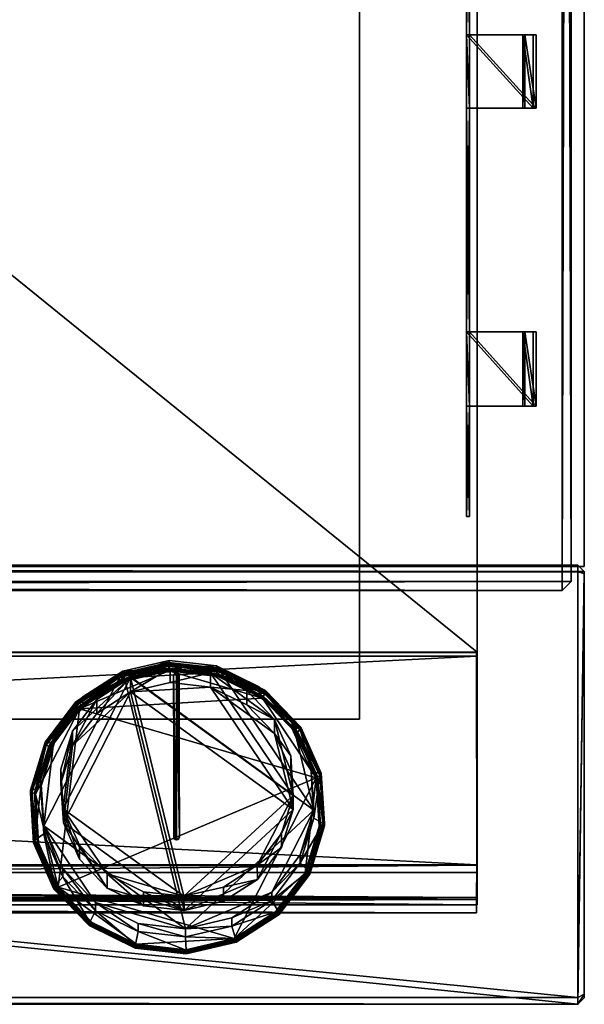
# Model space of a CAD drawing. Header units: centimetres. Extents: x -29 to 29, y -25.7 to 25.5.
# Tile 4 of 6: x 21.4 to 29, y -25.7 to -12.4. Entities that reach past the tile are written whole.
import ezdxf

# ---------------------------------------------------------------- set-up
doc = ezdxf.new("R2010")
doc.units = ezdxf.units.CM
doc.layers.add('VI263620', color=7, linetype='Continuous', true_color=0x068771)

msp = doc.modelspace()

# ---------------------------------------------------------------- meshes
at = {"layer": 'VI263620', "color": 136, "true_color": 0x068771}
mesh = msp.add_polyface(dxfattribs=at)
corners = [(-28.994, -19.741, 6.14), (29, -19.741, 6.14), (-28.994, 25.536, 6.14), (29, 25.536, 6.14), (-28.994, -19.741, 6.583), (29, -19.741, 6.583), (-28.994, 25.536, 6.583), (29, 25.536, 6.583)]
mesh.append_faces([[corners[k] for k in face] for face in [(0, 2, 3), (3, 1, 0), (4, 5, 7), (7, 6, 4), (0, 1, 5), (5, 4, 0), (1, 3, 7), (7, 5, 1), (3, 2, 6), (6, 7, 3), (2, 0, 4), (4, 6, 2)]], dxfattribs={"vtx2": -1, "color": 136})
at = {"layer": 'VI263620', "color": 146, "true_color": 0x086e87}
mesh = msp.add_polyface(dxfattribs=at)
corners = [(-28.727, -20.062, 6.626), (28.704, -19.941, 6.505), (-28.847, 25.301, 6.626), (28.704, 25.301, 6.505), (-28.727, -20.062, 6.901), (28.825, -19.941, 6.901), (-28.847, 25.301, 6.901), (28.704, 25.422, 6.901), (-28.847, -19.941, 6.626), (-28.727, -19.941, 6.505), (28.825, -19.941, 6.626), (28.704, -20.062, 6.626), (-28.727, 25.422, 6.626), (-28.727, 25.301, 6.505), (28.704, 25.422, 6.626), (28.825, 25.301, 6.626), (-28.727, -19.941, 7.022), (-28.847, -19.941, 6.901), (28.704, -19.941, 7.022), (28.704, -20.062, 6.901), (-28.727, 25.301, 7.022), (-28.727, 25.422, 6.901), (28.704, 25.301, 7.022), (28.825, 25.301, 6.901)]
mesh.append_faces([[corners[k] for k in face] for face in [(0, 8, 9), (1, 10, 11), (2, 12, 13), (3, 14, 15), (4, 16, 17), (5, 18, 19), (6, 20, 21), (7, 22, 23)]], dxfattribs={"color": 146})
mesh.append_faces([[corners[k] for k in face] for face in [(9, 13, 3), (3, 1, 9), (16, 18, 22), (22, 20, 16), (0, 11, 19), (19, 4, 0), (10, 15, 23), (23, 5, 10), (14, 12, 21), (21, 7, 14), (2, 8, 17), (17, 6, 2), (9, 8, 2), (2, 13, 9), (13, 12, 14), (14, 3, 13), (3, 15, 10), (10, 1, 3), (1, 11, 0), (0, 9, 1), (16, 4, 19), (19, 18, 16), (18, 5, 23), (23, 22, 18), (22, 7, 21), (21, 20, 22), (20, 6, 17), (17, 16, 20), (11, 10, 5), (5, 19, 11), (4, 17, 8), (8, 0, 4), (15, 14, 7), (7, 23, 15), (12, 2, 6), (6, 21, 12)]], dxfattribs={"vtx2": -1, "color": 146})
at = {"layer": 'VI263620', "color": 76, "true_color": 0x3d8706}
mesh = msp.add_polyface(dxfattribs=at)
corners = [(27.557, 23.804, 0.119), (-27.567, -24.311, 6.128), (27.557, -24.311, 6.128), (-27.567, 23.804, 6.128), (27.557, -24.311, 4.82), (-27.567, -24.311, 4.82), (27.557, 23.804, 4.531), (-27.561, -23.77, 0.032), (27.551, -23.77, 0.032), (27.557, -23.775, 6.128), (-27.567, -23.775, 6.128), (27.557, -23.875, 4.72), (-27.567, -23.875, 4.72), (-27.567, 23.804, 0.119), (27.557, 23.804, 6.128), (-27.567, 23.804, 4.531), (27.557, -24.21, 4.72), (-27.567, -24.21, 4.72), (27.557, -23.775, 4.62), (27.557, -23.675, 4.719), (27.557, -23.775, 4.82), (-27.567, -23.775, 4.82), (-27.567, -23.675, 4.719), (-27.567, -23.775, 4.62), (-27.556, 24.445, 6.117), (27.546, 24.445, 6.117), (27.552, 24.086, 4.535), (-27.562, 24.086, 4.535), (27.546, 24.445, 4.901), (-27.556, 24.445, 4.901), (27.549, -24.239, 0.038), (27.549, -24.239, 4.612), (-27.559, -24.239, 4.612), (-27.559, -24.239, 0.038), (27.546, -24.417, 0.219), (27.546, -24.417, 4.431), (-27.556, -24.417, 4.431), (-27.556, -24.417, 0.219), (-27.567, -20.899, 0.119), (27.557, -20.949, 6.128), (-27.567, -20.899, 4.625), (27.557, -20.899, 0.119), (-27.567, -20.949, 6.128), (27.557, -20.899, 4.625), (-27.561, -23.77, 0.2), (27.551, -23.77, 0.2), (27.546, -20.902, 0.036), (-27.556, -20.902, 0.036)]
mesh.append_faces([[corners[k] for k in face] for face in [(14, 28, 25), (38, 22, 40)]], dxfattribs={"vtx0": -1, "color": 76})
mesh.append_faces([[corners[k] for k in face] for face in [(15, 24, 27), (23, 37, 32)]], dxfattribs={"vtx0": -1, "vtx1": -1, "color": 76})
mesh.append_faces([[corners[k] for k in face] for face in [(2, 16, 20)]], dxfattribs={"vtx0": -1, "vtx1": -1, "vtx2": -1, "color": 76})
mesh.append_faces([[corners[k] for k in face] for face in [(43, 18, 45), (18, 35, 34), (38, 23, 22), (9, 19, 43)]], dxfattribs={"vtx0": -1, "vtx2": -1, "color": 76})
mesh.append_faces([[corners[k] for k in face] for face in [(17, 5, 12), (41, 43, 45), (9, 2, 20), (10, 42, 21), (45, 18, 34), (39, 9, 43)]], dxfattribs={"vtx1": -1, "color": 76})
mesh.append_faces([[corners[k] for k in face] for face in [(1, 10, 12), (5, 1, 12), (42, 40, 21), (14, 6, 28)]], dxfattribs={"vtx1": -1, "vtx2": -1, "color": 76})
mesh.append_faces([[corners[k] for k in face] for face in [(2, 9, 10), (10, 1, 2), (13, 15, 6), (6, 0, 13), (2, 1, 5), (5, 4, 2), (24, 25, 28), (28, 29, 24), (10, 21, 12), (47, 46, 8), (8, 7, 47), (39, 42, 10), (10, 9, 39), (43, 19, 18), (2, 4, 16), (16, 11, 20), (40, 22, 21), (38, 40, 15), (15, 13, 38), (39, 43, 6), (6, 14, 39), (16, 17, 12), (12, 11, 16), (11, 18, 19), (19, 20, 11), (12, 21, 22), (22, 23, 12), (5, 17, 16), (16, 4, 5), (12, 23, 18), (18, 11, 12), (3, 14, 25), (25, 24, 3), (6, 26, 28), (6, 15, 27), (27, 26, 6), (15, 3, 24), (24, 29, 27), (28, 26, 27), (27, 29, 28), (37, 34, 35), (35, 36, 37), (18, 31, 35), (18, 23, 32), (32, 31, 18), (23, 44, 37), (37, 36, 32), (7, 8, 30), (30, 33, 7), (35, 31, 32), (32, 36, 35), (37, 33, 30), (30, 34, 37), (13, 0, 41), (41, 38, 13), (14, 3, 42), (42, 39, 14), (0, 6, 43), (43, 41, 0), (3, 15, 40), (40, 42, 3), (38, 44, 23), (9, 20, 19), (38, 41, 46), (46, 47, 38), (47, 7, 44), (44, 38, 47), (7, 33, 37), (37, 44, 7), (30, 8, 45), (45, 34, 30), (46, 41, 45), (45, 8, 46)]], dxfattribs={"vtx2": -1, "color": 76})
at = {"layer": 'VI263620', "color": 251, "true_color": 0x565656}
mesh = msp.add_polyface(dxfattribs=at)
corners = [(25.979, 22.318, 5.537), (3.191, 22.316, 5.537), (3.131, -21.802, 5.537), (25.969, -21.801, 5.537), (25.979, 22.318, 5.127), (3.191, 22.316, 5.127), (3.131, -21.802, 5.127), (25.969, -21.801, 5.127)]
mesh.append_faces([[corners[k] for k in face] for face in [(0, 1, 2), (2, 3, 0), (6, 5, 4), (4, 7, 6), (4, 5, 1), (1, 0, 4), (6, 7, 3), (3, 2, 6), (7, 4, 0), (0, 3, 7), (5, 6, 2), (2, 1, 5)]], dxfattribs={"vtx2": -1, "color": 251})
at = {"layer": 'VI263620', "color": 213, "true_color": 0xc458e1}
mesh = msp.add_polyface(dxfattribs=at)
corners = [(27.415, -8.562, 4.185), (27.415, -9.557, 4.185), (28.314, -9.557, 5.09), (27.414, -8.562, 2.758), (27.414, -9.557, 2.758), (27.415, -12.557, 4.185), (27.414, -12.557, 2.758), (28.314, -13.551, 5.09), (28.314, -12.557, 5.09), (27.415, -13.551, 4.185), (27.414, -13.551, 2.758), (28.314, -9.557, 5.225), (28.314, -8.562, 5.225), (28.314, -12.557, 5.225), (28.314, -13.551, 5.225), (28.174, -9.557, 5.361), (28.174, -8.562, 5.361), (28.174, -12.557, 5.361), (28.174, -13.551, 5.361), (28.351, -9.557, 5.075), (27.454, -9.557, 4.175), (27.454, -8.562, 4.175), (27.454, -9.557, 2.758), (27.454, -8.562, 2.758), (27.454, -12.557, 4.175), (27.454, -12.557, 2.758), (28.351, -12.557, 5.075), (28.351, -13.551, 5.075), (27.454, -13.551, 4.175), (27.454, -13.551, 2.758), (28.351, -8.562, 5.24), (28.351, -9.557, 5.24), (28.351, -12.557, 5.24), (28.351, -13.551, 5.24), (28.202, -12.557, 5.389), (28.202, -13.551, 5.389), (28.202, -9.557, 5.389)]
mesh.append_faces([[corners[k] for k in face] for face in [(0, 1, 2), (3, 4, 1), (5, 1, 4), (4, 6, 5), (7, 8, 5), (5, 9, 7), (9, 5, 6), (6, 10, 9), (2, 11, 12), (13, 8, 7), (7, 14, 13), (11, 15, 16), (17, 13, 14), (14, 18, 17), (19, 20, 21), (20, 22, 23), (22, 20, 24), (24, 25, 22), (24, 26, 27), (27, 28, 24), (25, 24, 28), (28, 29, 25), (30, 31, 19), (27, 26, 32), (32, 33, 27), (33, 32, 34), (34, 35, 33), (19, 2, 1), (1, 20, 19), (20, 1, 5), (5, 24, 20), (25, 6, 4), (4, 22, 25), (24, 5, 8), (8, 26, 24), (9, 28, 27), (29, 10, 6), (6, 25, 29), (31, 11, 2), (2, 19, 31), (26, 8, 13), (13, 32, 26), (33, 14, 7), (7, 27, 33), (36, 15, 11), (11, 31, 36), (32, 13, 17), (17, 34, 32), (34, 17, 18), (18, 35, 34), (35, 18, 14), (14, 33, 35)]], dxfattribs={"vtx2": -1, "color": 213})
mesh = msp.add_polyface(dxfattribs=at)
corners = [(27.415, -16.57, 4.185), (27.415, -13.551, 4.185), (27.414, -13.551, 2.758), (27.414, -16.57, 2.758), (28.314, -17.573, 5.09), (28.314, -16.57, 5.09), (27.415, -17.573, 4.185), (27.414, -17.573, 2.758), (27.414, -19.063, 4.175), (27.414, -19.063, 2.758), (28.314, -16.57, 5.225), (28.314, -17.573, 5.225), (28.174, -16.57, 5.361), (28.174, -17.573, 5.361), (27.454, -13.551, 2.758), (27.454, -13.551, 4.175), (27.454, -16.57, 4.175), (27.454, -16.57, 2.758), (28.351, -16.57, 5.075), (28.351, -17.573, 5.075), (27.454, -17.573, 4.175), (27.454, -17.573, 2.758), (27.454, -19.063, 4.175), (27.454, -19.063, 2.758), (28.351, -16.57, 5.24), (28.351, -17.573, 5.24), (28.202, -16.57, 5.389), (28.202, -17.573, 5.389), (28.351, -13.551, 5.075), (28.314, -13.551, 5.09)]
mesh.append_faces([[corners[k] for k in face] for face in [(0, 1, 2), (2, 3, 0), (4, 5, 0), (0, 6, 4), (6, 0, 3), (3, 7, 6), (8, 6, 7), (7, 9, 8), (10, 5, 4), (4, 11, 10), (12, 10, 11), (11, 13, 12), (14, 15, 16), (16, 17, 14), (16, 18, 19), (19, 20, 16), (17, 16, 20), (20, 21, 17), (21, 20, 22), (22, 23, 21), (19, 18, 24), (24, 25, 19), (25, 24, 26), (26, 27, 25), (28, 29, 1), (15, 1, 0), (0, 16, 15), (17, 3, 2), (2, 14, 17), (16, 0, 5), (5, 18, 16), (19, 4, 6), (6, 20, 19), (21, 7, 3), (3, 17, 21), (20, 6, 8), (8, 22, 20), (22, 8, 9), (9, 23, 22), (23, 9, 7), (7, 21, 23), (18, 5, 10), (10, 24, 18), (25, 11, 4), (4, 19, 25), (24, 10, 12), (12, 26, 24), (26, 12, 13), (13, 27, 26), (27, 13, 11), (11, 25, 27)]], dxfattribs={"vtx2": -1, "color": 213})
at = {"layer": 'VI263620', "color": 234, "true_color": 0xb11b58}
mesh = msp.add_polyface(dxfattribs=at)
corners = [(29.002, -25.567, 6.143), (29.002, -19.807, 6.143), (-28.909, -25.653, 6.143), (-28.909, -19.72, 6.143), (29.002, -25.567, 6.57), (28.916, -19.72, 7.788), (-28.909, -25.653, 6.601), (-28.995, -19.807, 7.747), (29.002, -25.514, 6.634), (28.916, -19.812, 7.863), (-28.909, -25.561, 6.713), (-28.995, -19.835, 7.77), (-28.995, -25.567, 6.143), (-28.995, -19.807, 6.143), (-28.995, -25.567, 6.57), (-28.909, -19.72, 7.788), (-28.995, -25.514, 6.634), (-28.909, -19.812, 7.863), (28.916, -25.653, 6.143), (28.916, -19.72, 6.143), (28.916, -25.653, 6.601), (29.002, -19.807, 7.747), (28.916, -25.561, 6.713), (29.002, -19.835, 7.77)]
mesh.append_faces([[corners[k] for k in face] for face in [(0, 8, 4)]], dxfattribs={"vtx0": -1, "color": 234})
mesh.append_faces([[corners[k] for k in face] for face in [(13, 16, 7)]], dxfattribs={"vtx0": -1, "vtx1": -1, "color": 234})
mesh.append_faces([[corners[k] for k in face] for face in [(18, 12, 3), (18, 3, 1)]], dxfattribs={"vtx0": -1, "vtx1": -1, "vtx2": -1, "color": 234})
mesh.append_faces([[corners[k] for k in face] for face in [(0, 21, 23), (0, 23, 8)]], dxfattribs={"vtx0": -1, "vtx2": -1, "color": 234})
mesh.append_faces([[corners[k] for k in face] for face in [(0, 18, 1)]], dxfattribs={"vtx1": -1, "color": 234})
mesh.append_faces([[corners[k] for k in face] for face in [(13, 12, 16)]], dxfattribs={"vtx1": -1, "vtx2": -1, "color": 234})
mesh.append_faces([[corners[k] for k in face] for face in [(18, 2, 12), (12, 13, 3), (3, 19, 1), (22, 9, 17), (17, 10, 22), (0, 1, 21), (19, 3, 15), (15, 5, 19), (12, 14, 16), (16, 11, 7), (2, 18, 20), (20, 6, 2), (9, 5, 15), (15, 17, 9), (10, 6, 20), (20, 22, 10), (17, 11, 16), (16, 10, 17), (3, 13, 7), (7, 15, 3), (12, 2, 6), (6, 14, 12), (10, 16, 14), (14, 6, 10), (15, 7, 11), (11, 17, 15), (1, 19, 5), (5, 21, 1), (4, 20, 18), (18, 0, 4), (20, 4, 8), (8, 22, 20), (22, 8, 23), (23, 9, 22), (9, 23, 21), (21, 5, 9)]], dxfattribs={"vtx2": -1, "color": 234})
mesh = msp.add_polyface(dxfattribs=at)
corners = [(23.401, -21.008, 8.335), (22.775, -21.154, 8.305), (22.776, -21.265, 8.843), (23.402, -21.119, 8.872), (22.238, -21.501, 8.234), (22.238, -21.612, 8.772), (21.854, -22.118, 8.668), (21.854, -22.007, 8.13), (24.041, -21.08, 8.319), (23.398, -21.149, 9.379), (22.747, -21.301, 9.348), (22.189, -21.662, 9.274), (24.661, -21.518, 9.302), (22.726, -21.207, 9.133), (23.395, -21.051, 9.165), (22.152, -21.578, 9.058), (21.742, -22.118, 8.947), (23.394, -21.035, 9.168), (22.719, -21.192, 9.137), (22.719, -21.225, 9.297), (23.394, -21.068, 9.329), (22.14, -21.566, 9.06), (22.141, -21.599, 9.221), (21.727, -22.144, 9.109), (23.395, -21.084, 9.326), (22.726, -21.24, 9.294), (22.741, -21.274, 9.287), (23.397, -21.121, 9.318), (22.152, -21.611, 9.218), (22.178, -21.637, 9.213), (22.741, -21.284, 9.335), (23.397, -21.13, 9.366), (22.178, -21.647, 9.261), (22.742, -21.287, 9.343), (23.397, -21.134, 9.374), (22.179, -21.651, 9.268), (22.743, -21.292, 9.347), (23.397, -21.139, 9.378), (22.182, -21.654, 9.273), (21.727, -22.111, 8.948), (21.742, -22.151, 9.107), (22.096, -21.964, 7.284), (22.423, -21.534, 7.376), (22.88, -21.239, 7.439), (23.413, -21.114, 7.465), (23.957, -21.176, 7.451), (22.097, -22.156, 8.18), (22.423, -21.726, 8.272), (22.881, -21.431, 8.335), (23.414, -21.307, 8.361), (23.958, -21.368, 8.347)]
mesh.append_faces([[corners[k] for k in face] for face in [(9, 11, 12)]], dxfattribs={"vtx0": -1, "vtx1": -1, "vtx2": -1, "color": 234})
mesh.append_faces([[corners[k] for k in face] for face in [(0, 1, 2), (2, 3, 0), (1, 4, 5), (5, 2, 1), (6, 5, 4), (7, 4, 1), (1, 0, 8), (9, 10, 11), (3, 2, 13), (13, 14, 3), (2, 5, 15), (15, 13, 2), (16, 15, 5), (17, 18, 19), (19, 20, 17), (18, 21, 22), (22, 19, 18), (23, 22, 21), (24, 25, 26), (26, 27, 24), (25, 28, 29), (29, 26, 25), (27, 26, 30), (30, 31, 27), (26, 29, 32), (32, 30, 26), (31, 30, 33), (33, 34, 31), (30, 32, 35), (35, 33, 30), (34, 33, 36), (36, 37, 34), (33, 35, 38), (38, 36, 33), (37, 36, 10), (10, 9, 37), (36, 38, 11), (11, 10, 36), (14, 13, 18), (18, 17, 14), (13, 15, 21), (21, 18, 13), (39, 21, 15), (40, 28, 22), (28, 25, 19), (19, 22, 28), (25, 24, 20), (20, 19, 25), (41, 42, 43), (43, 44, 45), (46, 47, 42), (47, 48, 43), (43, 42, 47), (48, 49, 44), (44, 43, 48), (50, 49, 48), (48, 47, 46)]], dxfattribs={"vtx2": -1, "color": 234})
mesh = msp.add_polyface(dxfattribs=at)
corners = [(24.041, -21.08, 8.319), (23.401, -21.008, 8.335), (23.402, -21.119, 8.872), (24.041, -21.191, 8.857), (24.617, -21.363, 8.26), (24.617, -21.473, 8.798), (25.353, -23.029, 7.916), (22.775, -21.154, 8.305), (25.059, -21.821, 8.166), (22.189, -21.662, 9.274), (25.386, -22.595, 9.079), (24.661, -21.518, 9.302), (24.063, -21.224, 9.363), (23.398, -21.149, 9.379), (23.395, -21.051, 9.165), (24.077, -21.128, 9.149), (24.692, -21.43, 9.086), (24.082, -21.113, 9.152), (23.394, -21.035, 9.168), (23.394, -21.068, 9.329), (24.082, -21.146, 9.313), (24.702, -21.416, 9.089), (24.702, -21.45, 9.25), (24.078, -21.161, 9.309), (23.395, -21.084, 9.326), (23.397, -21.121, 9.318), (24.067, -21.196, 9.302), (24.692, -21.463, 9.247), (24.67, -21.492, 9.241), (23.397, -21.13, 9.366), (24.067, -21.206, 9.35), (24.67, -21.502, 9.288), (23.397, -21.134, 9.374), (24.066, -21.21, 9.358), (24.669, -21.506, 9.296), (23.397, -21.139, 9.378), (24.065, -21.215, 9.362), (24.666, -21.51, 9.3), (25.073, -22.831, 7.095), (23.6, -24.194, 6.804), (22.88, -21.239, 7.439), (23.957, -21.176, 7.451), (24.823, -21.805, 7.316), (24.447, -21.416, 7.399), (24.448, -21.608, 8.296), (24.824, -21.997, 8.212), (23.414, -21.307, 8.361), (23.958, -21.368, 8.347), (23.413, -21.114, 7.465), (22.881, -21.431, 8.335), (25.074, -23.023, 7.992)]
mesh.append_faces([[corners[k] for k in face] for face in [(6, 7, 0), (9, 10, 11), (38, 39, 40), (38, 40, 41), (42, 38, 41), (47, 49, 50), (47, 50, 45)]], dxfattribs={"vtx0": -1, "vtx1": -1, "vtx2": -1, "color": 234})
mesh.append_faces([[corners[k] for k in face] for face in [(4, 8, 0), (12, 13, 11), (43, 42, 41), (44, 47, 45)]], dxfattribs={"vtx1": -1, "color": 234})
mesh.append_faces([[corners[k] for k in face] for face in [(0, 1, 2), (2, 3, 0), (4, 0, 3), (3, 5, 4), (3, 2, 14), (14, 15, 3), (5, 3, 15), (15, 16, 5), (17, 18, 19), (19, 20, 17), (21, 17, 20), (20, 22, 21), (23, 24, 25), (25, 26, 23), (27, 23, 26), (26, 28, 27), (26, 25, 29), (29, 30, 26), (28, 26, 30), (30, 31, 28), (30, 29, 32), (32, 33, 30), (31, 30, 33), (33, 34, 31), (33, 32, 35), (35, 36, 33), (34, 33, 36), (36, 37, 34), (36, 35, 13), (13, 12, 36), (37, 36, 12), (12, 11, 37), (15, 14, 18), (18, 17, 15), (16, 15, 17), (17, 21, 16), (24, 23, 20), (20, 19, 24), (23, 27, 22), (22, 20, 23), (44, 45, 42), (42, 43, 44), (46, 47, 41), (41, 48, 46), (47, 44, 43), (43, 41, 47)]], dxfattribs={"vtx2": -1, "color": 234})
mesh = msp.add_polyface(dxfattribs=at)
corners = [(25.353, -23.029, 7.916), (25.314, -22.399, 8.046), (25.315, -22.51, 8.584), (25.059, -21.821, 8.166), (25.059, -21.931, 8.704), (24.617, -21.363, 8.26), (24.617, -21.473, 8.798), (24.041, -21.08, 8.319), (25.386, -22.595, 9.079), (25.12, -21.994, 9.204), (24.661, -21.518, 9.302), (25.353, -23.14, 8.454), (25.437, -22.537, 8.857), (25.164, -21.919, 8.985), (24.692, -21.43, 9.086), (25.495, -23.211, 8.718), (25.454, -22.533, 8.858), (25.454, -22.566, 9.019), (25.178, -21.91, 8.987), (25.179, -21.943, 9.148), (24.702, -21.416, 9.089), (24.702, -21.45, 9.25), (25.478, -23.242, 8.88), (25.437, -22.57, 9.018), (25.401, -22.578, 9.016), (25.164, -21.952, 9.146), (25.133, -21.972, 9.142), (24.692, -21.463, 9.247), (24.67, -21.492, 9.241), (25.441, -23.238, 8.88), (25.401, -22.588, 9.064), (25.133, -21.982, 9.189), (24.67, -21.502, 9.288), (25.441, -23.248, 8.928), (25.399, -22.59, 9.072), (25.131, -21.985, 9.197), (24.669, -21.506, 9.296), (25.439, -23.249, 8.936), (25.395, -22.592, 9.077), (25.128, -21.988, 9.201), (24.666, -21.51, 9.3), (25.478, -23.209, 8.719), (25.495, -23.244, 8.879), (24.823, -21.805, 7.316), (25.041, -22.297, 7.21), (25.073, -22.831, 7.095), (24.824, -21.997, 8.212), (25.042, -22.489, 8.106), (25.074, -23.023, 7.992)]
mesh.append_faces([[corners[k] for k in face] for face in [(3, 0, 7)]], dxfattribs={"vtx0": -1, "vtx1": -1, "vtx2": -1, "color": 234})
mesh.append_faces([[corners[k] for k in face] for face in [(0, 1, 2), (1, 3, 4), (4, 2, 1), (3, 5, 6), (6, 4, 3), (3, 1, 0), (8, 9, 10), (11, 2, 12), (2, 4, 13), (13, 12, 2), (4, 6, 14), (14, 13, 4), (15, 16, 17), (16, 18, 19), (19, 17, 16), (18, 20, 21), (21, 19, 18), (22, 23, 24), (23, 25, 26), (26, 24, 23), (25, 27, 28), (28, 26, 25), (29, 24, 30), (24, 26, 31), (31, 30, 24), (26, 28, 32), (32, 31, 26), (33, 30, 34), (30, 31, 35), (35, 34, 30), (31, 32, 36), (36, 35, 31), (37, 34, 38), (34, 35, 39), (39, 38, 34), (35, 36, 40), (40, 39, 35), (38, 39, 9), (9, 8, 38), (39, 40, 10), (10, 9, 39), (41, 12, 16), (12, 13, 18), (18, 16, 12), (13, 14, 20), (20, 18, 13), (27, 25, 19), (19, 21, 27), (25, 23, 17), (17, 19, 25), (42, 17, 23), (43, 44, 45), (46, 47, 44), (44, 43, 46), (47, 48, 45), (45, 44, 47), (48, 47, 46)]], dxfattribs={"vtx2": -1, "color": 234})
mesh = msp.add_polyface(dxfattribs=at)
corners = [(22.238, -21.501, 8.234), (21.854, -22.007, 8.13), (21.854, -22.118, 8.668), (21.67, -22.612, 8.005), (21.67, -22.722, 8.543), (21.708, -23.352, 8.414), (21.708, -23.241, 7.876), (22.775, -21.154, 8.305), (23.621, -24.632, 7.587), (22.189, -21.662, 9.274), (21.79, -22.188, 9.166), (21.599, -22.816, 9.037), (21.904, -24.071, 8.778), (25.386, -22.595, 9.079), (22.238, -21.612, 8.772), (21.742, -22.118, 8.947), (21.546, -22.763, 8.814), (21.586, -23.436, 8.675), (22.14, -21.566, 9.06), (21.727, -22.111, 8.948), (21.727, -22.144, 9.109), (21.529, -22.762, 8.814), (21.529, -22.795, 8.975), (21.57, -23.472, 8.835), (22.152, -21.611, 9.218), (21.742, -22.151, 9.107), (21.776, -22.168, 9.104), (22.178, -21.637, 9.213), (21.546, -22.797, 8.975), (21.583, -22.801, 8.974), (21.623, -23.46, 8.838), (21.776, -22.178, 9.152), (22.178, -21.647, 9.261), (21.583, -22.811, 9.021), (21.778, -22.18, 9.159), (22.179, -21.651, 9.268), (21.585, -22.813, 9.029), (21.781, -22.183, 9.164), (22.182, -21.654, 9.273), (21.589, -22.814, 9.034), (22.152, -21.578, 9.058), (21.57, -23.439, 8.674), (22.141, -21.599, 9.221), (21.972, -23.012, 7.059), (21.939, -22.477, 7.174), (22.096, -21.964, 7.284), (22.88, -21.239, 7.439), (23.6, -24.194, 6.804), (21.973, -23.204, 7.956), (21.94, -22.669, 8.07), (22.097, -22.156, 8.18), (22.423, -21.534, 7.376), (22.881, -21.431, 8.335), (23.601, -24.386, 7.701)]
mesh.append_faces([[corners[k] for k in face] for face in [(6, 1, 7), (8, 6, 7), (9, 11, 12), (9, 12, 13), (43, 45, 46), (47, 43, 46), (52, 50, 48), (52, 48, 53)]], dxfattribs={"vtx0": -1, "vtx1": -1, "vtx2": -1, "color": 234})
mesh.append_faces([[corners[k] for k in face] for face in [(0, 1, 2), (1, 3, 4), (4, 2, 1), (5, 4, 3), (6, 3, 1), (9, 10, 11), (14, 2, 15), (2, 4, 16), (16, 15, 2), (17, 16, 4), (18, 19, 20), (19, 21, 22), (22, 20, 19), (23, 22, 21), (24, 25, 26), (26, 27, 24), (25, 28, 29), (29, 26, 25), (30, 29, 28), (27, 26, 31), (31, 32, 27), (26, 29, 33), (33, 31, 26), (32, 31, 34), (34, 35, 32), (31, 33, 36), (36, 34, 31), (35, 34, 37), (37, 38, 35), (34, 36, 39), (39, 37, 34), (38, 37, 10), (10, 9, 38), (37, 39, 11), (11, 10, 37), (40, 15, 19), (15, 16, 21), (21, 19, 15), (41, 21, 16), (28, 25, 20), (20, 22, 28), (42, 20, 25), (43, 44, 45), (48, 49, 44), (44, 43, 48), (49, 50, 45), (45, 44, 49), (51, 45, 50), (50, 49, 48)]], dxfattribs={"vtx2": -1, "color": 234})
mesh = msp.add_polyface(dxfattribs=at)
corners = [(24.785, -24.139, 7.688), (25.169, -23.633, 7.792), (25.169, -23.744, 8.33), (24.785, -24.25, 8.226), (25.353, -23.029, 7.916), (25.353, -23.14, 8.454), (25.315, -22.51, 8.584), (23.621, -24.632, 7.587), (22.775, -21.154, 8.305), (25.234, -23.877, 8.815), (25.425, -23.249, 8.945), (25.386, -22.595, 9.079), (24.277, -24.764, 8.633), (21.904, -24.071, 8.778), (25.282, -23.854, 8.586), (25.478, -23.209, 8.719), (25.437, -22.537, 8.857), (24.883, -24.406, 8.472), (25.297, -23.861, 8.584), (25.297, -23.895, 8.745), (25.495, -23.211, 8.718), (25.495, -23.244, 8.879), (25.454, -22.566, 9.019), (24.872, -24.428, 8.636), (25.282, -23.887, 8.747), (25.248, -23.871, 8.75), (25.478, -23.242, 8.88), (25.441, -23.238, 8.88), (25.401, -22.578, 9.016), (24.846, -24.401, 8.641), (25.248, -23.881, 8.798), (25.441, -23.248, 8.928), (25.401, -22.588, 9.064), (24.846, -24.411, 8.689), (25.246, -23.881, 8.806), (25.439, -23.249, 8.936), (25.399, -22.59, 9.072), (24.845, -24.411, 8.697), (25.243, -23.88, 8.811), (25.435, -23.25, 8.941), (25.395, -22.592, 9.077), (24.842, -24.409, 8.703), (24.872, -24.395, 8.475), (25.454, -22.533, 8.858), (25.437, -22.57, 9.018), (25.073, -22.831, 7.095), (24.917, -23.345, 6.985), (24.59, -23.775, 6.894), (24.133, -24.07, 6.831), (23.6, -24.194, 6.804), (25.074, -23.023, 7.992), (24.918, -23.537, 7.882), (24.591, -23.967, 7.79), (23.601, -24.386, 7.701), (22.881, -21.431, 8.335)]
mesh.append_faces([[corners[k] for k in face] for face in [(4, 0, 7), (4, 7, 8), (12, 9, 11), (13, 12, 11), (45, 47, 49), (53, 52, 50), (54, 53, 50)]], dxfattribs={"vtx0": -1, "vtx1": -1, "vtx2": -1, "color": 234})
mesh.append_faces([[corners[k] for k in face] for face in [(0, 1, 2), (2, 3, 0), (1, 4, 5), (5, 2, 1), (6, 5, 4), (4, 1, 0), (9, 10, 11), (3, 2, 14), (2, 5, 15), (15, 14, 2), (16, 15, 5), (17, 18, 19), (18, 20, 21), (21, 19, 18), (22, 21, 20), (23, 24, 25), (24, 26, 27), (27, 25, 24), (28, 27, 26), (29, 25, 30), (25, 27, 31), (31, 30, 25), (32, 31, 27), (33, 30, 34), (30, 31, 35), (35, 34, 30), (36, 35, 31), (37, 34, 38), (34, 35, 39), (39, 38, 34), (40, 39, 35), (41, 38, 9), (38, 39, 10), (10, 9, 38), (39, 40, 11), (11, 10, 39), (42, 14, 18), (14, 15, 20), (20, 18, 14), (43, 20, 15), (44, 26, 21), (26, 24, 19), (19, 21, 26), (45, 46, 47), (47, 48, 49), (50, 51, 46), (46, 45, 50), (51, 52, 47), (47, 46, 51), (48, 47, 52), (52, 51, 50)]], dxfattribs={"vtx2": -1, "color": 234})
at = {"layer": 'VI263620', "color": 114, "true_color": 0x1bb158}
mesh = msp.add_polyface(dxfattribs=at)
corners = [(23.499, -23.432, 8.909), (23.541, -23.398, 8.916), (23.46, -21.208, 9.367), (23.499, -21.174, 9.374), (23.46, -23.398, 8.916), (23.499, -23.432, 8.909), (23.499, -21.174, 9.374), (23.541, -21.208, 9.367), (23.468, -23.417, 8.912), (23.48, -23.428, 8.91), (23.519, -23.428, 8.91), (23.53, -23.417, 8.912), (23.48, -21.178, 9.373), (23.468, -21.189, 9.371), (23.53, -21.189, 9.371), (23.519, -21.178, 9.373)]
mesh.append_faces([[corners[k] for k in face] for face in [(0, 1, 3), (0, 3, 2)]], dxfattribs={"vtx0": -1, "vtx1": -1, "vtx2": -1, "color": 114})
mesh.append_faces([[corners[k] for k in face] for face in [(0, 10, 11), (0, 11, 1), (1, 14, 15), (1, 15, 3), (3, 12, 13), (3, 13, 2)]], dxfattribs={"vtx0": -1, "vtx2": -1, "color": 114})
mesh.append_faces([[corners[k] for k in face] for face in [(4, 8, 2)]], dxfattribs={"vtx1": -1, "color": 114})
mesh.append_faces([[corners[k] for k in face] for face in [(9, 0, 2), (8, 9, 2)]], dxfattribs={"vtx1": -1, "vtx2": -1, "color": 114})
mesh.append_faces([[corners[k] for k in face] for face in [(0, 5, 10), (1, 7, 14), (3, 6, 12)]], dxfattribs={"vtx2": -1, "color": 114})
at = {"layer": 'VI263620', "color": 234, "true_color": 0xb11b58}
mesh = msp.add_polyface(dxfattribs=at)
corners = [(21.67, -22.612, 8.005), (21.708, -23.241, 7.876), (21.708, -23.352, 8.414), (21.964, -23.82, 7.756), (21.964, -23.931, 8.294), (22.406, -24.278, 7.661), (22.406, -24.389, 8.199), (23.621, -24.632, 7.587), (21.599, -22.816, 9.037), (21.638, -23.47, 8.902), (21.904, -24.071, 8.778), (21.67, -22.722, 8.543), (21.586, -23.436, 8.675), (21.859, -24.053, 8.548), (22.332, -24.542, 8.446), (21.529, -22.762, 8.814), (21.57, -23.439, 8.674), (21.57, -23.472, 8.835), (21.845, -24.062, 8.546), (21.845, -24.096, 8.707), (21.546, -22.797, 8.975), (21.587, -23.469, 8.836), (21.623, -23.46, 8.838), (21.86, -24.087, 8.708), (21.891, -24.066, 8.713), (22.354, -24.546, 8.613), (21.583, -22.801, 8.974), (21.623, -23.47, 8.885), (21.583, -22.811, 9.021), (21.891, -24.076, 8.76), (22.354, -24.556, 8.661), (21.625, -23.471, 8.894), (21.585, -22.813, 9.029), (21.893, -24.077, 8.769), (22.355, -24.556, 8.669), (21.629, -23.471, 8.899), (21.589, -22.814, 9.034), (21.896, -24.075, 8.774), (22.358, -24.554, 8.675), (22.363, -24.547, 8.68), (21.546, -22.763, 8.814), (22.322, -24.556, 8.444), (21.529, -22.795, 8.975), (23.6, -24.194, 6.804), (23.056, -24.132, 6.818), (22.566, -23.893, 6.87), (22.189, -23.503, 6.954), (21.972, -23.012, 7.059), (23.056, -24.324, 7.714), (22.566, -24.085, 7.766), (22.19, -23.695, 7.85), (21.973, -23.204, 7.956), (23.601, -24.386, 7.701)]
mesh.append_faces([[corners[k] for k in face] for face in [(7, 5, 1), (43, 45, 47), (51, 49, 52)]], dxfattribs={"vtx0": -1, "vtx1": -1, "vtx2": -1, "color": 234})
mesh.append_faces([[corners[k] for k in face] for face in [(0, 1, 2), (1, 3, 4), (4, 2, 1), (3, 5, 6), (6, 4, 3), (5, 3, 1), (8, 9, 10), (11, 2, 12), (2, 4, 13), (13, 12, 2), (14, 13, 4), (15, 16, 17), (16, 18, 19), (19, 17, 16), (20, 21, 22), (21, 23, 24), (24, 22, 21), (25, 24, 23), (26, 22, 27), (27, 28, 26), (22, 24, 29), (29, 27, 22), (30, 29, 24), (28, 27, 31), (31, 32, 28), (27, 29, 33), (33, 31, 27), (34, 33, 29), (32, 31, 35), (35, 36, 32), (31, 33, 37), (37, 35, 31), (38, 37, 33), (36, 35, 9), (9, 8, 36), (35, 37, 10), (10, 9, 35), (39, 10, 37), (40, 12, 16), (12, 13, 18), (18, 16, 12), (41, 18, 13), (23, 21, 17), (17, 19, 23), (21, 20, 42), (42, 17, 21), (43, 44, 45), (45, 46, 47), (48, 49, 45), (45, 44, 48), (49, 50, 46), (46, 45, 49), (50, 51, 47), (47, 46, 50), (51, 50, 49)]], dxfattribs={"vtx2": -1, "color": 234})
mesh = msp.add_polyface(dxfattribs=at)
corners = [(22.406, -24.278, 7.661), (22.981, -24.56, 7.603), (22.982, -24.671, 8.141), (22.406, -24.389, 8.199), (23.621, -24.632, 7.587), (23.621, -24.743, 8.125), (21.904, -24.071, 8.778), (22.363, -24.547, 8.68), (22.962, -24.84, 8.619), (24.277, -24.764, 8.633), (21.964, -23.931, 8.294), (22.332, -24.542, 8.446), (22.946, -24.844, 8.384), (23.629, -24.921, 8.367), (21.845, -24.062, 8.546), (22.322, -24.556, 8.444), (22.322, -24.589, 8.605), (21.845, -24.096, 8.707), (22.941, -24.86, 8.381), (22.942, -24.893, 8.541), (23.63, -24.938, 8.364), (23.63, -24.971, 8.525), (21.86, -24.087, 8.708), (22.332, -24.576, 8.607), (22.354, -24.546, 8.613), (22.946, -24.877, 8.545), (22.957, -24.842, 8.552), (23.629, -24.954, 8.528), (23.627, -24.918, 8.536), (21.891, -24.066, 8.713), (22.354, -24.556, 8.661), (22.957, -24.852, 8.599), (23.627, -24.928, 8.583), (21.891, -24.076, 8.76), (22.355, -24.556, 8.669), (22.958, -24.851, 8.608), (23.627, -24.927, 8.592), (21.893, -24.077, 8.769), (22.358, -24.554, 8.675), (22.959, -24.849, 8.614), (23.627, -24.924, 8.598), (21.896, -24.075, 8.774), (23.626, -24.916, 8.603), (21.859, -24.053, 8.548), (23.601, -24.386, 7.701), (23.056, -24.324, 7.714), (23.056, -24.132, 6.818), (23.6, -24.194, 6.804), (22.566, -24.085, 7.766)]
mesh.append_faces([[corners[k] for k in face] for face in [(6, 8, 9)]], dxfattribs={"vtx0": -1, "vtx1": -1, "vtx2": -1, "color": 234})
mesh.append_faces([[corners[k] for k in face] for face in [(0, 1, 2), (2, 3, 0), (1, 4, 5), (5, 2, 1), (4, 1, 0), (6, 7, 8), (10, 3, 11), (3, 2, 12), (12, 11, 3), (2, 5, 13), (13, 12, 2), (14, 15, 16), (16, 17, 14), (15, 18, 19), (19, 16, 15), (18, 20, 21), (21, 19, 18), (22, 23, 24), (23, 25, 26), (26, 24, 23), (25, 27, 28), (28, 26, 25), (29, 24, 30), (24, 26, 31), (31, 30, 24), (26, 28, 32), (32, 31, 26), (33, 30, 34), (30, 31, 35), (35, 34, 30), (31, 32, 36), (36, 35, 31), (37, 34, 38), (34, 35, 39), (39, 38, 34), (35, 36, 40), (40, 39, 35), (41, 38, 7), (38, 39, 8), (8, 7, 38), (39, 40, 42), (42, 8, 39), (43, 11, 15), (11, 12, 18), (18, 15, 11), (12, 13, 20), (20, 18, 12), (27, 25, 19), (19, 21, 27), (25, 23, 16), (16, 19, 25), (23, 22, 17), (17, 16, 23), (44, 45, 46), (46, 47, 44), (48, 45, 44)]], dxfattribs={"vtx2": -1, "color": 234})
mesh = msp.add_polyface(dxfattribs=at)
corners = [(23.621, -24.632, 7.587), (24.247, -24.486, 7.617), (24.248, -24.597, 8.155), (23.621, -24.743, 8.125), (24.785, -24.139, 7.688), (24.785, -24.25, 8.226), (22.962, -24.84, 8.619), (23.626, -24.916, 8.603), (24.277, -24.764, 8.633), (24.835, -24.403, 8.707), (25.234, -23.877, 8.815), (24.298, -24.765, 8.399), (23.629, -24.921, 8.367), (24.872, -24.395, 8.475), (25.282, -23.854, 8.586), (23.63, -24.938, 8.364), (24.304, -24.78, 8.396), (24.305, -24.813, 8.557), (23.63, -24.971, 8.525), (24.883, -24.406, 8.472), (24.883, -24.44, 8.633), (25.297, -23.895, 8.745), (23.629, -24.954, 8.528), (24.298, -24.798, 8.56), (24.283, -24.765, 8.567), (23.627, -24.918, 8.536), (24.872, -24.428, 8.636), (24.846, -24.401, 8.641), (25.248, -23.871, 8.75), (24.283, -24.775, 8.614), (23.627, -24.928, 8.583), (24.846, -24.411, 8.689), (25.248, -23.881, 8.798), (24.282, -24.774, 8.623), (23.627, -24.927, 8.592), (24.845, -24.411, 8.697), (25.246, -23.881, 8.806), (24.281, -24.772, 8.629), (23.627, -24.924, 8.598), (24.842, -24.409, 8.703), (25.243, -23.88, 8.811), (25.297, -23.861, 8.584), (25.282, -23.887, 8.747), (24.591, -23.967, 7.79), (24.133, -24.262, 7.727), (24.133, -24.07, 6.831), (23.601, -24.386, 7.701), (23.6, -24.194, 6.804)]
mesh.append_faces([[corners[k] for k in face] for face in [(0, 1, 2), (2, 3, 0), (1, 4, 5), (5, 2, 1), (4, 1, 0), (6, 7, 8), (8, 9, 10), (3, 2, 11), (11, 12, 3), (2, 5, 13), (13, 11, 2), (14, 13, 5), (15, 16, 17), (17, 18, 15), (16, 19, 20), (20, 17, 16), (21, 20, 19), (22, 23, 24), (24, 25, 22), (23, 26, 27), (27, 24, 23), (28, 27, 26), (25, 24, 29), (29, 30, 25), (24, 27, 31), (31, 29, 24), (32, 31, 27), (30, 29, 33), (33, 34, 30), (29, 31, 35), (35, 33, 29), (36, 35, 31), (34, 33, 37), (37, 38, 34), (33, 35, 39), (39, 37, 33), (40, 39, 35), (38, 37, 8), (8, 7, 38), (37, 39, 9), (9, 8, 37), (10, 9, 39), (12, 11, 16), (16, 15, 12), (11, 13, 19), (19, 16, 11), (41, 19, 13), (42, 26, 20), (20, 21, 42), (26, 23, 17), (17, 20, 26), (23, 22, 18), (18, 17, 23), (43, 44, 45), (44, 46, 47), (47, 45, 44), (46, 44, 43)]], dxfattribs={"vtx2": -1, "color": 234})

doc.saveas('drawing.dxf')
